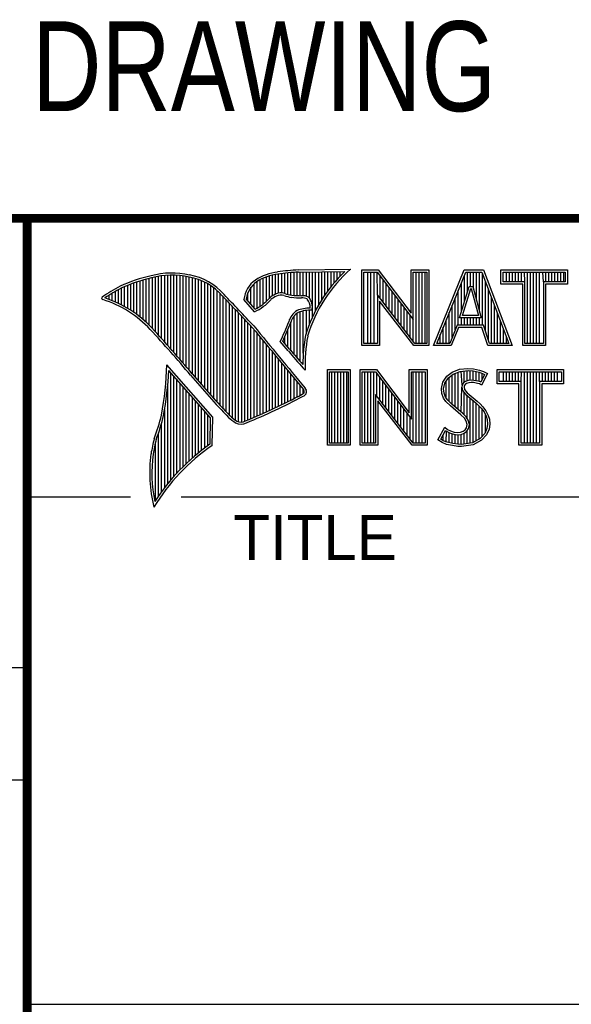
# Model space of a CAD drawing. Header units: inches. Extents: x 0 to 34, y 0 to 22.
# Tile 85 of 98: x 28.4 to 29.6, y 1.3 to 3.4. Entities that reach past the tile are written whole.
import ezdxf

# ---------------------------------------------------------------- set-up
doc = ezdxf.new("R2010")
doc.units = ezdxf.units.IN
doc.header["$LTSCALE"] = 1.87
doc.header["$MEASUREMENT"] = 0
doc.layers.get('0').update_dxf_attribs({"linetype": 'CONTINUOUS'})
doc.layers.add('DETAIL', color=7, linetype='CONTINUOUS')
doc.styles.get("Standard").update_dxf_attribs({"font": 'txt', "width": 0.8})

msp = doc.modelspace()

# ---------------------------------------------------------------- linework, layer by layer
at = {"color": 2, "linetype": 'CONTINUOUS'}
for p, q in [((28.3793, 3.0003), (33.5093, 3.0003)), ((28.3793, 3.0003), (28.3793, 1.2503)), ((28.6796, 2.7323), (28.6796, 2.8719)), ((28.6865, 2.7247), (28.6865, 2.8727)), ((28.6933, 2.717), (28.6933, 2.8732)), ((28.7002, 2.7092), (28.7002, 2.8734)), ((28.707, 2.7014), (28.707, 2.8733)), ((28.7139, 2.6936), (28.7139, 2.873)), ((28.7208, 2.6856), (28.7208, 2.8724)), ((28.9198, 2.8223), (28.9198, 2.8719)), ((28.9267, 2.8275), (28.9267, 2.8737)), ((28.9336, 2.8311), (28.9336, 2.875)), ((28.9404, 2.8335), (28.9404, 2.8759)), ((28.9473, 2.834), (28.9473, 2.8769)), ((28.9542, 2.8327), (28.9542, 2.8778)), ((28.961, 2.8306), (28.961, 2.8785)), ((28.9679, 2.8292), (28.9679, 2.8791)), ((28.9747, 2.8285), (28.9747, 2.8796)), ((28.9816, 2.828), (28.9816, 2.88)), ((28.9844, 2.885), (29.1009, 2.8868)), ((28.9845, 2.8802), (29.0882, 2.8817)), ((28.9885, 2.8278), (28.9885, 2.8802)), ((28.9953, 2.8276), (28.9953, 2.8803)), ((29.0022, 2.8263), (29.0022, 2.8804)), ((29.0091, 2.822), (29.0091, 2.8805)), ((29.0159, 2.7805), (29.0159, 2.8806)), ((29.0228, 2.7947), (29.0228, 2.8807)), ((29.0297, 2.8073), (29.0297, 2.8808)), ((29.0365, 2.8188), (29.0365, 2.881)), ((29.0434, 2.8293), (29.0434, 2.8811)), ((29.0502, 2.8389), (29.0502, 2.8812)), ((29.0571, 2.8479), (29.0571, 2.8813)), ((29.064, 2.8562), (29.064, 2.8814)), ((29.0708, 2.8641), (29.0708, 2.8815)), ((29.0777, 2.8714), (29.0777, 2.8816)), ((29.1256, 2.8852), (29.1624, 2.8852)), ((29.1256, 2.7166), (29.1256, 2.8852)), ((29.1305, 2.8804), (29.16, 2.8804)), ((29.1305, 2.7215), (29.1305, 2.8804)), ((29.1395, 2.7215), (29.1395, 2.8804)), ((29.1462, 2.7215), (29.1462, 2.8804)), ((29.1529, 2.7215), (29.1529, 2.8804)), ((29.1604, 2.8299), (29.1596, 2.8804)), ((29.16, 2.8804), (29.2402, 2.7746)), ((29.1624, 2.8852), (29.2354, 2.7891)), ((29.1663, 2.8222), (29.1663, 2.872)), ((29.2354, 2.8852), (29.2754, 2.8852)), ((29.2354, 2.7891), (29.2354, 2.8852)), ((29.2402, 2.8804), (29.2705, 2.8804)), ((29.2402, 2.7746), (29.2402, 2.8804)), ((29.2469, 2.7215), (29.2469, 2.8804)), ((29.2536, 2.7215), (29.2536, 2.8804)), ((29.2603, 2.7215), (29.2603, 2.8804)), ((29.267, 2.7215), (29.267, 2.8804)), ((29.2705, 2.8804), (29.2705, 2.7215)), ((29.2754, 2.8852), (29.2754, 2.7166)), ((29.2853, 2.7167), (29.3541, 2.8851)), ((29.2926, 2.7216), (29.3574, 2.8802)), ((29.3541, 2.8851), (29.3967, 2.8851)), ((29.3543, 2.8139), (29.3543, 2.8725)), ((29.3574, 2.8802), (29.3933, 2.8802)), ((29.361, 2.8356), (29.361, 2.8802)), ((29.3677, 2.8486), (29.3677, 2.8802)), ((29.3744, 2.8428), (29.3744, 2.8802)), ((29.3811, 2.8181), (29.3811, 2.8802)), ((29.3878, 2.7935), (29.3878, 2.8802)), ((29.3933, 2.8802), (29.4535, 2.7216)), ((29.3945, 2.7618), (29.3945, 2.877)), ((29.3967, 2.8851), (29.4606, 2.7167)), ((29.4357, 2.8851), (29.584, 2.8851)), ((29.4357, 2.8537), (29.4357, 2.8851)), ((29.4406, 2.8802), (29.5791, 2.8802)), ((29.4406, 2.8586), (29.4406, 2.8802)), ((29.4482, 2.8586), (29.4482, 2.8802)), ((29.4549, 2.8586), (29.4549, 2.8802)), ((29.4616, 2.8586), (29.4616, 2.8802)), ((29.4684, 2.8586), (29.4684, 2.8802)), ((29.4751, 2.8586), (29.4751, 2.8802)), ((29.4818, 2.8586), (29.4818, 2.8802)), ((29.4892, 2.8586), (29.4885, 2.8802)), ((29.4952, 2.7216), (29.4952, 2.8802)), ((29.5019, 2.7216), (29.5019, 2.8802)), ((29.5086, 2.7216), (29.5086, 2.8802)), ((29.5153, 2.7216), (29.5153, 2.8802)), ((29.522, 2.7216), (29.522, 2.8802)), ((29.5305, 2.8586), (29.5288, 2.8802)), ((29.5355, 2.8586), (29.5355, 2.8802)), ((29.5422, 2.8586), (29.5422, 2.8802)), ((29.5489, 2.8586), (29.5489, 2.8802)), ((29.5556, 2.8586), (29.5556, 2.8802)), ((29.5623, 2.8586), (29.5623, 2.8802)), ((29.569, 2.8586), (29.569, 2.8802)), ((29.5757, 2.8586), (29.5757, 2.8802)), ((29.5791, 2.8802), (29.5791, 2.8586)), ((29.584, 2.8851), (29.584, 2.8537)), ((28.6041, 2.7994), (28.6041, 2.8508)), ((28.6109, 2.7952), (28.6109, 2.8535)), ((28.6178, 2.7906), (28.6178, 2.856)), ((28.6247, 2.7856), (28.6247, 2.8584)), ((28.6315, 2.7803), (28.6315, 2.8606)), ((28.6384, 2.7747), (28.6384, 2.8626)), ((28.6453, 2.7685), (28.6453, 2.8645)), ((28.6521, 2.762), (28.6521, 2.8662)), ((28.659, 2.7548), (28.659, 2.8679)), ((28.6659, 2.7474), (28.6659, 2.8695)), ((28.6727, 2.7398), (28.6727, 2.8708)), ((28.7276, 2.6776), (28.7276, 2.8716)), ((28.7345, 2.6696), (28.7345, 2.8704)), ((28.7414, 2.6615), (28.7414, 2.869)), ((28.7482, 2.6533), (28.7482, 2.8677)), ((28.7551, 2.6452), (28.7551, 2.8659)), ((28.762, 2.6372), (28.762, 2.8638)), ((28.7688, 2.6293), (28.7688, 2.8611)), ((28.7757, 2.6214), (28.7757, 2.858)), ((28.7826, 2.6137), (28.7826, 2.8543)), ((28.7894, 2.606), (28.7894, 2.8501)), ((28.8855, 2.8005), (28.8855, 2.854)), ((28.8924, 2.8003), (28.8924, 2.8594)), ((28.8992, 2.8044), (28.8992, 2.8634)), ((28.9061, 2.8094), (28.9061, 2.8668)), ((28.913, 2.8153), (28.913, 2.8696)), ((29.173, 2.8135), (29.173, 2.8632)), ((29.1798, 2.8048), (29.1798, 2.8543)), ((29.3475, 2.7921), (29.3475, 2.8561)), ((29.4012, 2.7485), (29.4012, 2.8593)), ((29.4843, 2.8537), (29.4357, 2.8537)), ((29.4892, 2.8586), (29.4406, 2.8586)), ((29.4843, 2.7167), (29.4843, 2.8537)), ((29.4892, 2.7216), (29.4892, 2.8586)), ((29.5791, 2.8586), (29.5305, 2.8586)), ((29.5305, 2.8586), (29.5305, 2.7216)), ((29.584, 2.8537), (29.5354, 2.8537)), ((29.5354, 2.8537), (29.5354, 2.7167)), ((28.5629, 2.8193), (28.5629, 2.8291)), ((28.5698, 2.8166), (28.5698, 2.8333)), ((28.5766, 2.8137), (28.5766, 2.8374)), ((28.5835, 2.8105), (28.5835, 2.8412)), ((28.5904, 2.8071), (28.5904, 2.8449)), ((28.5972, 2.8034), (28.5972, 2.8479)), ((28.7963, 2.5985), (28.7963, 2.8451)), ((28.8031, 2.591), (28.8031, 2.8394)), ((28.81, 2.5836), (28.81, 2.8328)), ((28.8718, 2.8167), (28.8718, 2.8343)), ((28.8786, 2.8086), (28.8786, 2.8464)), ((29.2438, 2.7215), (29.1604, 2.8299)), ((29.1604, 2.8299), (29.1604, 2.7215)), ((29.1865, 2.7961), (29.1865, 2.8455)), ((29.1932, 2.7873), (29.1932, 2.8367)), ((29.1999, 2.7786), (29.1999, 2.8278)), ((29.3408, 2.7618), (29.3408, 2.8396)), ((29.3434, 2.7787), (29.365, 2.8486)), ((29.35, 2.7836), (29.3686, 2.8438)), ((29.365, 2.8486), (29.3728, 2.8486)), ((29.3686, 2.8438), (29.3691, 2.8438)), ((29.3691, 2.8438), (29.3854, 2.7836)), ((29.3728, 2.8486), (29.3918, 2.7787)), ((29.4079, 2.7286), (29.4079, 2.8416)), ((28.556, 2.8217), (28.556, 2.8246)), ((28.8169, 2.5762), (28.8169, 2.8253)), ((28.8237, 2.569), (28.8237, 2.8181)), ((28.8306, 2.5618), (28.8306, 2.8109)), ((28.8865, 2.792), (28.8631, 2.8194)), ((28.8878, 2.7979), (28.8682, 2.8209)), ((29.2414, 2.7166), (29.1653, 2.8156)), ((29.1653, 2.8156), (29.1653, 2.7166)), ((29.2066, 2.7699), (29.2066, 2.819)), ((29.2133, 2.7612), (29.2133, 2.8101)), ((29.3274, 2.7353), (29.3274, 2.8068)), ((29.3341, 2.752), (29.3341, 2.8232)), ((29.4147, 2.7216), (29.4147, 2.8239)), ((29.4214, 2.7216), (29.4214, 2.8063)), ((28.8375, 2.5556), (28.8375, 2.8037)), ((28.8443, 2.5505), (28.8443, 2.7965)), ((28.8512, 2.5472), (28.8512, 2.7893)), ((28.9816, 2.689), (28.9816, 2.7889)), ((28.9885, 2.6813), (28.9885, 2.7921)), ((28.9953, 2.6998), (28.9953, 2.7939)), ((29.0022, 2.7448), (29.0022, 2.795)), ((29.0091, 2.7642), (29.0091, 2.7954)), ((29.22, 2.7525), (29.22, 2.8013)), ((29.2267, 2.7437), (29.2267, 2.7924)), ((29.3207, 2.7216), (29.3207, 2.7904)), ((29.4281, 2.7216), (29.4281, 2.7886)), ((28.8581, 2.5466), (28.8581, 2.782)), ((28.8649, 2.5483), (28.8649, 2.7748)), ((28.8718, 2.5513), (28.8718, 2.7675)), ((28.9679, 2.7053), (28.9679, 2.7699)), ((28.9747, 2.697), (28.9747, 2.7823)), ((29.2334, 2.735), (29.2334, 2.7836)), ((29.2402, 2.7263), (29.2402, 2.7746)), ((29.314, 2.7216), (29.314, 2.774)), ((29.3918, 2.7787), (29.3434, 2.7787)), ((29.3475, 2.7618), (29.3475, 2.7787)), ((29.3854, 2.7836), (29.35, 2.7836)), ((29.3543, 2.7618), (29.3543, 2.7787)), ((29.361, 2.7618), (29.361, 2.7787)), ((29.3677, 2.7618), (29.3677, 2.7787)), ((29.3744, 2.7618), (29.3744, 2.7787)), ((29.3811, 2.7618), (29.3811, 2.7787)), ((29.3878, 2.7618), (29.3878, 2.7787)), ((29.4348, 2.7216), (29.4348, 2.7709)), ((28.8786, 2.5541), (28.8786, 2.7602)), ((28.8855, 2.557), (28.8855, 2.7523)), ((28.8924, 2.5599), (28.8924, 2.744)), ((28.961, 2.7133), (28.961, 2.7519)), ((29.3006, 2.7216), (29.3006, 2.7411)), ((29.3073, 2.7216), (29.3073, 2.7575)), ((29.3381, 2.7618), (29.3219, 2.7216)), ((29.3414, 2.7569), (29.3252, 2.7167)), ((29.3968, 2.7618), (29.3381, 2.7618)), ((29.3933, 2.7569), (29.3414, 2.7569)), ((29.4068, 2.7167), (29.3933, 2.7569)), ((29.4103, 2.7216), (29.3968, 2.7618)), ((29.4415, 2.7216), (29.4415, 2.7532)), ((28.8992, 2.5628), (28.8992, 2.7357)), ((28.9061, 2.5659), (28.9061, 2.7274)), ((28.913, 2.5689), (28.913, 2.7191)), ((28.962, 2.7048), (28.9438, 2.7257)), ((28.9657, 2.7079), (28.9496, 2.7264)), ((28.9542, 2.7212), (28.9542, 2.7362)), ((29.1604, 2.7215), (29.1305, 2.7215)), ((29.2705, 2.7215), (29.2438, 2.7215)), ((29.3219, 2.7216), (29.2926, 2.7216)), ((29.4535, 2.7216), (29.4103, 2.7216)), ((29.4482, 2.7216), (29.4482, 2.7355)), ((29.5305, 2.7216), (29.4892, 2.7216)), ((28.9198, 2.5721), (28.9198, 2.7107)), ((28.9267, 2.5752), (28.9267, 2.7024)), ((29.1653, 2.7166), (29.1256, 2.7166)), ((29.2754, 2.7166), (29.2414, 2.7166)), ((29.3252, 2.7167), (29.2853, 2.7167)), ((29.4606, 2.7167), (29.4068, 2.7167)), ((29.5354, 2.7167), (29.4843, 2.7167)), ((28.9336, 2.5784), (28.9336, 2.6941)), ((28.9404, 2.5817), (28.9404, 2.6858)), ((28.9473, 2.585), (28.9473, 2.6775)), ((28.7934, 2.5573), (28.6909, 2.6738)), ((28.7886, 2.5555), (28.6954, 2.6613)), ((28.7002, 2.4174), (28.7002, 2.6559)), ((28.9542, 2.5884), (28.9542, 2.6692)), ((28.961, 2.5918), (28.961, 2.6609)), ((28.9679, 2.5953), (28.9679, 2.6526)), ((28.9997, 2.6619), (28.9953, 2.6667)), ((29.0492, 2.6631), (29.1, 2.6631)), ((29.0492, 2.4947), (29.0492, 2.6631)), ((29.0541, 2.6583), (29.0951, 2.6583)), ((29.0541, 2.4996), (29.0541, 2.6583)), ((29.0587, 2.4996), (29.0587, 2.6583)), ((29.0654, 2.4996), (29.0654, 2.6583)), ((29.0721, 2.4996), (29.0721, 2.6583)), ((29.0788, 2.4996), (29.0788, 2.6583)), ((29.0855, 2.4996), (29.0855, 2.6583)), ((29.0922, 2.4996), (29.0922, 2.6583)), ((29.0951, 2.6583), (29.0951, 2.4996)), ((29.1, 2.6631), (29.1, 2.4947)), ((29.1218, 2.6633), (29.1586, 2.6633)), ((29.1218, 2.4947), (29.1218, 2.6633)), ((29.1267, 2.6584), (29.1562, 2.6584)), ((29.1267, 2.4996), (29.1267, 2.6584)), ((29.1325, 2.4996), (29.1325, 2.6584)), ((29.1392, 2.4996), (29.1392, 2.6584)), ((29.1459, 2.4996), (29.1459, 2.6584)), ((29.1526, 2.4996), (29.1526, 2.6584)), ((29.1562, 2.6584), (29.2364, 2.5527)), ((29.1586, 2.6633), (29.2315, 2.5672)), ((29.1593, 2.6044), (29.1593, 2.6543)), ((29.2315, 2.6633), (29.2716, 2.6633)), ((29.2315, 2.5672), (29.2315, 2.6633)), ((29.2364, 2.6584), (29.2667, 2.6584)), ((29.2364, 2.5527), (29.2364, 2.6584)), ((29.2399, 2.4996), (29.2399, 2.6584)), ((29.2466, 2.4996), (29.2466, 2.6584)), ((29.2533, 2.4996), (29.2533, 2.6584)), ((29.26, 2.4996), (29.26, 2.6584)), ((29.2667, 2.6584), (29.2667, 2.4996)), ((29.2716, 2.6633), (29.2716, 2.4947)), ((29.315, 2.6485), (29.3269, 2.6572)), ((29.3186, 2.6451), (29.3293, 2.6529)), ((29.3269, 2.6572), (29.3437, 2.6639)), ((29.3293, 2.6529), (29.3449, 2.6591)), ((29.3338, 2.5799), (29.3338, 2.6547)), ((29.3406, 2.5743), (29.3406, 2.6574)), ((29.3437, 2.6639), (29.3623, 2.6659)), ((29.3449, 2.6591), (29.3624, 2.661)), ((29.3491, 2.6288), (29.3473, 2.6594)), ((29.354, 2.635), (29.354, 2.6601)), ((29.3607, 2.6382), (29.3607, 2.6608)), ((29.3623, 2.6659), (29.3747, 2.665)), ((29.3624, 2.661), (29.374, 2.6602)), ((29.3674, 2.6394), (29.3674, 2.6607)), ((29.374, 2.6602), (29.387, 2.6574)), ((29.3741, 2.6393), (29.3741, 2.6602)), ((29.3747, 2.665), (29.3883, 2.6622)), ((29.3808, 2.6381), (29.3808, 2.6588)), ((29.387, 2.6574), (29.3949, 2.6547)), ((29.3875, 2.6364), (29.3875, 2.6573)), ((29.3883, 2.6622), (29.3967, 2.6593)), ((29.3994, 2.6526), (29.3907, 2.6353)), ((29.406, 2.6549), (29.3927, 2.6283)), ((29.3942, 2.6423), (29.3942, 2.655)), ((29.3949, 2.6547), (29.3994, 2.6526)), ((29.3967, 2.6593), (29.406, 2.6549)), ((29.4272, 2.6631), (29.5755, 2.6631)), ((29.4272, 2.6317), (29.4272, 2.6631)), ((29.432, 2.6583), (29.5706, 2.6583)), ((29.432, 2.6366), (29.432, 2.6583)), ((29.4412, 2.6366), (29.4412, 2.6583)), ((29.4479, 2.6366), (29.4479, 2.6583)), ((29.4547, 2.6366), (29.4547, 2.6583)), ((29.4614, 2.6366), (29.4614, 2.6583)), ((29.4681, 2.6366), (29.4681, 2.6583)), ((29.4748, 2.6366), (29.4748, 2.6583)), ((29.4807, 2.6366), (29.4815, 2.6583)), ((29.4882, 2.4996), (29.4882, 2.6583)), ((29.4949, 2.4996), (29.4949, 2.6583)), ((29.5016, 2.4996), (29.5016, 2.6583)), ((29.5083, 2.4996), (29.5083, 2.6583)), ((29.5151, 2.4996), (29.5151, 2.6583)), ((29.522, 2.6366), (29.5218, 2.6583)), ((29.5285, 2.6366), (29.5285, 2.6583)), ((29.5352, 2.6366), (29.5352, 2.6583)), ((29.5419, 2.6366), (29.5419, 2.6583)), ((29.5486, 2.6366), (29.5486, 2.6583)), ((29.5553, 2.6366), (29.5553, 2.6583)), ((29.562, 2.6366), (29.562, 2.6583)), ((29.5706, 2.6583), (29.5706, 2.6366)), ((29.5755, 2.6631), (29.5755, 2.6317)), ((28.707, 2.4253), (28.707, 2.6481)), ((28.7139, 2.4329), (28.7139, 2.6403)), ((28.7208, 2.4401), (28.7208, 2.6325)), ((28.9747, 2.5988), (28.9747, 2.6443)), ((28.9816, 2.6024), (28.9816, 2.636)), ((29.1661, 2.5957), (29.1661, 2.6454)), ((29.1728, 2.587), (29.1728, 2.6366)), ((29.3032, 2.6208), (29.3061, 2.6352)), ((29.3061, 2.6352), (29.315, 2.6485)), ((29.3081, 2.6205), (29.3107, 2.6333)), ((29.3107, 2.6333), (29.3186, 2.6451)), ((29.3137, 2.5989), (29.3137, 2.6378)), ((29.3204, 2.5922), (29.3204, 2.6464)), ((29.3271, 2.5855), (29.3271, 2.6513)), ((29.3523, 2.6337), (29.3491, 2.6288)), ((29.3569, 2.6371), (29.3523, 2.6337)), ((29.3591, 2.6326), (29.3559, 2.6303)), ((29.363, 2.6389), (29.3569, 2.6371)), ((29.364, 2.6341), (29.3591, 2.6326)), ((29.3691, 2.6395), (29.363, 2.6389)), ((29.3692, 2.6347), (29.364, 2.6341)), ((29.3753, 2.6392), (29.3691, 2.6395)), ((29.3747, 2.6344), (29.3692, 2.6347)), ((29.3834, 2.6326), (29.3747, 2.6344)), ((29.3846, 2.6374), (29.3753, 2.6392)), ((29.388, 2.6312), (29.3834, 2.6326)), ((29.3901, 2.6357), (29.3846, 2.6374)), ((29.3927, 2.6283), (29.388, 2.6312)), ((29.3907, 2.6353), (29.3901, 2.6357)), ((29.4758, 2.6317), (29.4272, 2.6317)), ((29.4807, 2.6366), (29.432, 2.6366)), ((29.4758, 2.4947), (29.4758, 2.6317)), ((29.4807, 2.4996), (29.4807, 2.6366)), ((29.5706, 2.6366), (29.522, 2.6366)), ((29.522, 2.6366), (29.522, 2.4996)), ((29.5755, 2.6317), (29.5268, 2.6317)), ((29.5268, 2.6317), (29.5268, 2.4947)), ((28.6933, 2.4092), (28.6933, 2.6277)), ((28.7276, 2.447), (28.7276, 2.6247)), ((28.7345, 2.4537), (28.7345, 2.6169)), ((28.7414, 2.46), (28.7414, 2.6091)), ((28.9885, 2.606), (28.9885, 2.6277)), ((28.9953, 2.6099), (28.9953, 2.6194)), ((29.1795, 2.5783), (29.1795, 2.6277)), ((29.1862, 2.5695), (29.1862, 2.6189)), ((29.1929, 2.5608), (29.1929, 2.6101)), ((29.3043, 2.6098), (29.3032, 2.6208)), ((29.3081, 2.5999), (29.3043, 2.6098)), ((29.3091, 2.6109), (29.3081, 2.6205)), ((29.3124, 2.6022), (29.3091, 2.6109)), ((29.3473, 2.5687), (29.3486, 2.6239)), ((29.3491, 2.6288), (29.3486, 2.6239)), ((29.3486, 2.6239), (29.3502, 2.6168)), ((29.3502, 2.6168), (29.3573, 2.608)), ((29.3539, 2.6271), (29.3536, 2.6242)), ((29.3536, 2.6242), (29.3547, 2.619)), ((29.3559, 2.6303), (29.3539, 2.6271)), ((29.354, 2.5624), (29.354, 2.6122)), ((29.3547, 2.619), (29.3608, 2.6115)), ((29.3608, 2.6115), (29.3831, 2.593)), ((28.7482, 2.4662), (28.7482, 2.6013)), ((28.7551, 2.472), (28.7551, 2.5935)), ((29.24, 2.4996), (29.1566, 2.608)), ((29.1566, 2.608), (29.1566, 2.4996)), ((29.2376, 2.4947), (29.1615, 2.5937)), ((29.1615, 2.5937), (29.1615, 2.4947)), ((29.1996, 2.5521), (29.1996, 2.6012)), ((29.2063, 2.5434), (29.2063, 2.5924)), ((29.3133, 2.5924), (29.3081, 2.5999)), ((29.3171, 2.5955), (29.3124, 2.6022)), ((29.3234, 2.5823), (29.3133, 2.5924)), ((29.3211, 2.5915), (29.3171, 2.5955)), ((29.3267, 2.5859), (29.3211, 2.5915)), ((29.3573, 2.608), (29.3798, 2.5894)), ((29.3607, 2.5541), (29.3607, 2.6052)), ((29.3674, 2.4994), (29.3674, 2.5997)), ((29.3741, 2.5003), (29.3741, 2.5941)), ((29.3798, 2.5894), (29.3857, 2.5835)), ((29.3808, 2.5048), (29.3808, 2.5884)), ((29.3831, 2.593), (29.3892, 2.5869)), ((29.3892, 2.5869), (29.3953, 2.5805)), ((28.6865, 2.4005), (28.6865, 2.5745)), ((28.762, 2.4777), (28.762, 2.5857)), ((28.7688, 2.4831), (28.7688, 2.5779)), ((28.7757, 2.4884), (28.7757, 2.5701)), ((29.213, 2.5346), (29.213, 2.5835)), ((29.2197, 2.5259), (29.2197, 2.5747)), ((29.2265, 2.5172), (29.2265, 2.5658)), ((29.3466, 2.5629), (29.3234, 2.5823)), ((29.3499, 2.5665), (29.3267, 2.5859)), ((29.358, 2.5584), (29.3499, 2.5665)), ((29.3857, 2.5835), (29.3916, 2.5773)), ((29.3875, 2.5074), (29.3875, 2.5816)), ((29.3916, 2.5773), (29.3981, 2.5689)), ((29.3942, 2.5148), (29.3942, 2.5739)), ((29.3953, 2.5805), (29.4022, 2.5715)), ((29.3981, 2.5689), (29.4029, 2.5593)), ((29.4022, 2.5715), (29.4074, 2.5611)), ((28.6796, 2.3913), (28.6796, 2.5443)), ((28.7826, 2.4934), (28.7826, 2.5623)), ((28.7875, 2.4969), (28.7886, 2.5555)), ((28.7923, 2.4943), (28.7934, 2.5573)), ((29.2332, 2.5085), (29.2332, 2.557)), ((29.3542, 2.5553), (29.3466, 2.5629)), ((29.3585, 2.5484), (29.3542, 2.5553)), ((29.363, 2.5504), (29.358, 2.5584)), ((29.3605, 2.5411), (29.3585, 2.5484)), ((29.3655, 2.5413), (29.363, 2.5504)), ((29.401, 2.5222), (29.401, 2.5632)), ((29.4029, 2.5593), (29.4052, 2.5518)), ((29.4052, 2.5518), (29.406, 2.5416)), ((29.4074, 2.5611), (29.4101, 2.5527)), ((29.4101, 2.5527), (29.4109, 2.5414)), ((28.6727, 2.3817), (28.6727, 2.5223)), ((29.2954, 2.507), (29.3104, 2.5348)), ((29.3018, 2.5086), (29.3121, 2.5275)), ((29.3104, 2.5348), (29.3168, 2.5301)), ((29.3121, 2.5275), (29.3142, 2.526)), ((29.3137, 2.5019), (29.3142, 2.526)), ((29.3142, 2.526), (29.3213, 2.5224)), ((29.3168, 2.5301), (29.3232, 2.527)), ((29.3204, 2.5005), (29.3204, 2.5227)), ((29.3213, 2.5224), (29.3305, 2.5193)), ((29.3232, 2.527), (29.3316, 2.5241)), ((29.3316, 2.5241), (29.3391, 2.5232)), ((29.3391, 2.5232), (29.346, 2.5238)), ((29.346, 2.5238), (29.3513, 2.5258)), ((29.3472, 2.519), (29.3536, 2.5215)), ((29.3513, 2.5258), (29.3562, 2.5293)), ((29.3536, 2.5215), (29.3598, 2.5258)), ((29.354, 2.4977), (29.354, 2.5216)), ((29.3562, 2.5293), (29.3591, 2.5339)), ((29.3591, 2.5339), (29.3605, 2.5411)), ((29.3598, 2.5258), (29.3637, 2.5321)), ((29.3607, 2.4985), (29.3607, 2.5265)), ((29.3637, 2.5321), (29.3655, 2.5413)), ((29.4045, 2.5318), (29.3995, 2.5207)), ((29.4092, 2.5304), (29.4037, 2.518)), ((29.406, 2.5416), (29.4045, 2.5318)), ((29.4109, 2.5414), (29.4092, 2.5304)), ((28.6659, 2.3715), (28.6659, 2.501)), ((29.0951, 2.4996), (29.0541, 2.4996)), ((29.1566, 2.4996), (29.1267, 2.4996)), ((29.2667, 2.4996), (29.24, 2.4996)), ((29.3049, 2.5006), (29.2954, 2.507)), ((29.3072, 2.5049), (29.3018, 2.5086)), ((29.3142, 2.4968), (29.3049, 2.5006)), ((29.307, 2.505), (29.307, 2.5182)), ((29.3156, 2.5015), (29.3072, 2.5049)), ((29.3287, 2.4988), (29.3156, 2.5015)), ((29.3271, 2.499), (29.3271, 2.5204)), ((29.3305, 2.5193), (29.339, 2.5183)), ((29.3338, 2.498), (29.3338, 2.5189)), ((29.339, 2.5183), (29.3472, 2.519)), ((29.3406, 2.497), (29.3406, 2.5181)), ((29.3473, 2.4968), (29.3473, 2.519)), ((29.3726, 2.5001), (29.3475, 2.4968)), ((29.3896, 2.5097), (29.3726, 2.5001)), ((29.3927, 2.5058), (29.3741, 2.4954)), ((29.3995, 2.5207), (29.3896, 2.5097)), ((29.4037, 2.518), (29.3927, 2.5058)), ((29.522, 2.4996), (29.4807, 2.4996)), ((29.1, 2.4947), (29.0492, 2.4947)), ((29.1615, 2.4947), (29.1218, 2.4947)), ((29.2716, 2.4947), (29.2376, 2.4947)), ((29.3278, 2.4939), (29.3142, 2.4968)), ((29.3394, 2.4922), (29.3278, 2.4939)), ((29.3398, 2.4971), (29.3287, 2.4988)), ((29.3478, 2.4919), (29.3394, 2.4922)), ((29.3475, 2.4968), (29.3398, 2.4971)), ((29.3741, 2.4954), (29.3478, 2.4919)), ((29.5268, 2.4947), (29.4758, 2.4947)), ((28.38, 2.38), (28.61, 2.38)), ((28.7231, 2.38), (33.5, 2.38)), ((25.58, 2), (28.38, 2)), ((25.58, 1.75), (28.38, 1.75)), ((28.3793, 1.2503), (33.5093, 1.2503))]:
    msp.add_line(p, q, dxfattribs=at)
at = {"color": 7, "linetype": 'CONTINUOUS', "const_width": 0.02}
for points in [[(25.58, 3), (33.5, 3)], [(28.38, 3), (28.38, 0.5)]]:
    msp.add_lwpolyline(points, dxfattribs=at)
at = {"color": 2, "linetype": 'CONTINUOUS'}
for centre, radius, start, end in [((28.7308, 2.5386), 0.3417, 102.6162, 114.8514), ((28.7025, 2.6998), 0.1784, 77.2812, 105.0674), ((28.7025, 2.6998), 0.1736, 77.2325, 105.1014), ((28.7213, 2.7479), 0.1276, 40.2336, 80.7738), ((28.9506, 2.7677), 0.1134, 96.3007, 123.1683), ((28.9506, 2.7677), 0.1086, 96.2448, 123.1265), ((29.0012, 2.475), 0.4104, 92.3477, 98.8369), ((29.0012, 2.475), 0.4056, 92.3565, 98.8522), ((29.3103, 2.6468), 0.3233, 133.4016, 163.4573), ((29.3103, 2.6468), 0.3185, 131.1194, 163.4134), ((28.7308, 2.5386), 0.3369, 102.5985, 114.8293), ((28.7213, 2.7479), 0.1227, 40.1648, 80.8423), ((28.9233, 2.8131), 0.0605, 125.0326, 174.0473), ((28.9233, 2.8131), 0.0556, 125.1127, 171.9558), ((28.7753, 2.4938), 0.4018, 117.9346, 124.569), ((28.7753, 2.4938), 0.3969, 117.9533, 124.0367), ((21.1581, -4.5074), 10.6079, 43.24574, 43.76673), ((28.9521, 2.7868), 0.048, 112.9192, 132.2696), ((28.9458, 2.807), 0.0271, 72.6167, 117.3893), ((28.9458, 2.807), 0.0222, 72.9386, 117.864), ((28.9776, 2.8958), 0.0722, 249.5553, 263.1674), ((28.9776, 2.8958), 0.0673, 249.4421, 263.134), ((28.9951, 3.0772), 0.2495, 264.1212, 269.0704), ((28.5489, 2.822), 0.00299, 121.3524, 265.803), ((28.4751, 2.5845), 0.2458, 43.1667, 72.5704), ((28.4751, 2.5845), 0.2507, 43.1667, 71.8499), ((21.1581, -4.5074), 10.6031, 43.24659, 43.76754), ((28.8427, 2.8903), 0.1076, 293.9922, 318.4433), ((28.8427, 2.8903), 0.1028, 295.9955, 318.5906), ((28.9521, 2.7868), 0.0432, 112.6635, 131.9293), ((28.9951, 3.0772), 0.2544, 264.112, 269.1019), ((28.9924, 2.7937), 0.0341, 64.4657, 92.2507), ((28.9924, 2.7937), 0.0292, 66.3199, 92.502), ((28.9831, 2.8025), 0.0276, 355.2993, 40.45), ((28.9831, 2.8025), 0.0325, 347.1186, 42.4046), ((29.0054, 2.7573), 0.0444, 122.696, 163.5009), ((29.0054, 2.7573), 0.0396, 123.3504, 163.7172), ((29.0102, 2.7231), 0.0771, 89.6555, 111.8728), ((29.0102, 2.7231), 0.0723, 86.3771, 111.5055), ((28.547, 2.9226), 0.443, 333.6071, 339.8417), ((28.547, 2.9226), 0.4478, 334.0205, 339.8621), ((26.652, 0.9006), 2.7324, 39.9155, 42.7665), ((129.7875, 86.0025), 130.8121, 219.521915, 219.600266), ((129.7875, 86.0025), 130.8073, 219.521847, 219.600368), ((29.3273, 2.6768), 0.3327, 169.238, 180.3751), ((29.3273, 2.6768), 0.3279, 169.2806, 182.6074), ((29.5269, 3.164), 0.728, 219.1094, 223.0893), ((29.5269, 3.164), 0.7231, 219.1028, 222.5928), ((28.0416, 2.6849), 0.6494, 349.0855, 359.0208), ((28.0416, 2.6849), 0.6542, 349.0755, 357.9397), ((30.1411, 3.8249), 1.8201, 220.0428, 224.0077), ((30.1411, 3.8249), 1.8249, 220.0426, 224.0118), ((28.9805, 2.6304), 0.0253, 299.2554, 311.2666), ((28.9805, 2.6304), 0.0301, 299.1713, 314.8064), ((28.9714, 2.6031), 0.0289, 26.3669, 33.8971), ((28.9692, 2.6145), 0.0281, 353.6896, 3.0529), ((28.9714, 2.6031), 0.0338, 24.6833, 34.3208), ((28.9692, 2.6145), 0.033, 350.4808, 4.7809), ((28.389, 3.7322), 1.2758, 291.9868, 298.2489), ((28.389, 3.7322), 1.2806, 291.9989, 298.2507), ((28.2599, 2.6636), 0.4315, 339.0707, 346.3663), ((28.2599, 2.6636), 0.4364, 339.1089, 346.3814), ((28.9081, 2.6424), 0.1167, 227.0935, 236.9215), ((28.9081, 2.6424), 0.1118, 227.1594, 236.7882), ((28.8564, 2.568), 0.0263, 242.8488, 298.0515), ((28.8564, 2.568), 0.0215, 243.4895, 298.6992), ((29.0668, 2.4083), 0.4163, 165.9357, 170.6856), ((29.0668, 2.4083), 0.4115, 165.9758, 170.6758), ((29.0517, 2.1188), 0.4564, 124.643, 148.5565), ((29.0517, 2.1188), 0.4613, 124.9511, 147.0981), ((28.9728, 2.4332), 0.3197, 172.3562, 193.7958), ((28.9728, 2.4332), 0.3149, 172.369, 191.6868)]:
    msp.add_arc(centre, radius, start, end, dxfattribs=at)
at = {"color": 7, "linetype": 'CONTINUOUS'}
msp.add_arc((26.6525, 0.9011), 2.7269, 39.915, 42.7661, dxfattribs=at)

# ---------------------------------------------------------------- texts
at = {"color": 2, "linetype": 'CONTINUOUS'}
msp.add_text('TITLE', height=0.1, dxfattribs=at).set_placement((28.8397, 2.2397))
at = {"layer": 'DETAIL', "color": 2, "linetype": 'CONTINUOUS', "width": 0.8}
msp.add_text('CUSTOMER DRAWING', height=0.2, dxfattribs=at).set_placement((27.1074, 3.2387))

doc.saveas('drawing.dxf')
